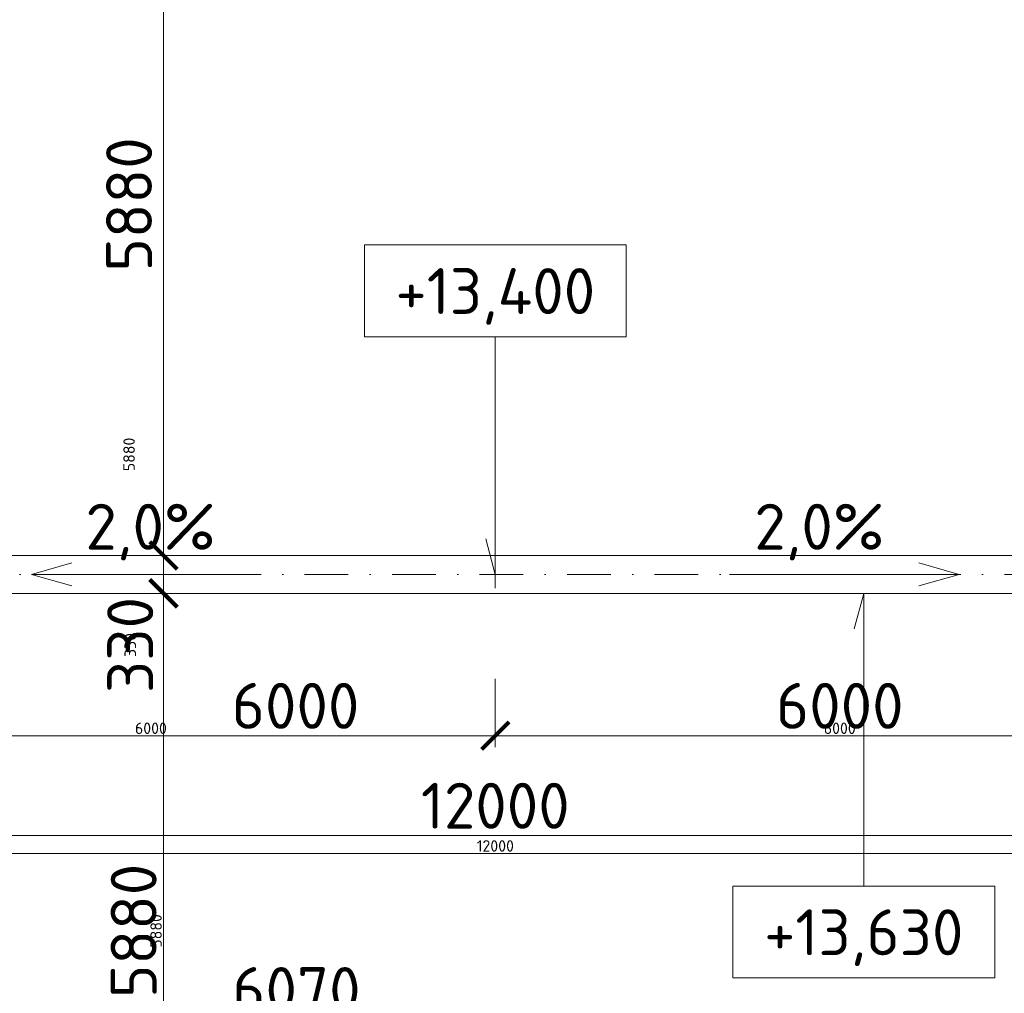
# Model space of a CAD drawing. Header units: millimetres. Extents: x -1695604 to 5289369, y -1488057 to 2187451.
# Tile 111 of 256: x 8157 to 16733, y 191652 to 200131. Entities that reach past the tile are written whole.
import ezdxf
from ezdxf.enums import TextEntityAlignment as Align

# ---------------------------------------------------------------- set-up
doc = ezdxf.new("R2010")
doc.units = ezdxf.units.MM
doc.linetypes.add('CENTERX2', pattern=[101.6, 63.5, -12.7, 12.7, -12.7])
doc.linetypes.add('DASHDOT', pattern=[25.4, 12.7, -6.35, 0, -6.35])
doc.layers.get('Defpoints').update_dxf_attribs({"color": 8})
for name, color, linetype, lineweight in [('A99_N_kce-pohl', 1, 'Continuous', 9), ('A99_N_koty-200', 5, 'Continuous', 5), ('A99_N_koty-200 @ 200', 5, 'Continuous', 5), ('A99_N_koty-200 @ 50 (2)', 5, 'Continuous', 5), ('A99_N_koty-vysk', 160, 'Continuous', 5), ('A99_S_osy', 1, 'CENTERX2', 5)]:
    doc.layers.add(name, color=color, linetype=linetype, lineweight=lineweight)
doc.styles.add('A99_kota', font='isocpeur.ttf', dxfattribs={"height": 2})
doc.styles.add('ad_popis 100', font='isocpeur.ttf', dxfattribs={"height": 200})
doc.dimstyles.new('A99_kota_200 new', dxfattribs={"dimscale": 200, "dimtxt": 2, "dimasz": 1.2, "dimexe": 0.5, "dimexo": 1.5, "dimgap": 0.3, "dimtad": 1, "dimdec": 0, "dimzin": 3, "dimdsep": 46, "dimtxsty": 'A99_kota', "dimblk": 'ARCHTICK', "dimcen": 2.5, "dimazin": 2, "dimtfac": 0.75, "dimtdec": 0, "dimtmove": 2, "dimatfit": 0, "dimfxl": 0, "dimtolj": 1, "dimtzin": 0, "dimlwd": 5, "dimlwe": 5, "dimarcsym": 0})

# ---------------------------------------------------------------- blocks, each defined once
blk = doc.blocks.new('_ArchTick')
at = {"color": 0, "linetype": 'ByBlock', "const_width": 0.15}
blk.add_lwpolyline([(-0.5, -0.5), (0.5, 0.5)], dxfattribs=at)
blk = doc.blocks.new('*D4319')
at = {"layer": 'A99_N_koty-200', "color": 0, "linetype": 'Continuous', "lineweight": 5, "transparency": 16777216}
for p, q in [((5860, 191380), (5860, 191480)), ((11930, 190580), (11930, 191480)), ((5860, 191380), (11930, 191380))]:
    blk.add_line(p, q, dxfattribs=at)
at = {"layer": 'Defpoints', "color": 0, "linetype": 'Continuous', "lineweight": 18, "transparency": 16777216}
for p in [(11930, 191380), (5860, 191175), (11930, 189255)]:
    blk.add_point(p, dxfattribs=at)
at = {"layer": 'A99_N_koty-200', "color": 0, "linetype": 'Continuous', "lineweight": 5, "transparency": 16777216, "xscale": 240, "yscale": 240, "zscale": 240, "rotation": 180}
blk.add_blockref('_ArchTick', (5860, 191380), dxfattribs=at)
at = {"layer": 'A99_N_koty-200', "color": 0, "linetype": 'Continuous', "lineweight": 5, "transparency": 16777216, "xscale": 240, "yscale": 240, "zscale": 240}
blk.add_blockref('_ArchTick', (11930, 191380), dxfattribs=at)
at = {"layer": 'A99_N_koty-200', "color": 0, "linetype": 'Continuous', "transparency": 16777216, "insert": (10567.5, 191680), "char_height": 400, "attachment_point": 5, "style": 'A99_kota'}
blk.add_mtext('\\A1;6070', dxfattribs=at)
blk = doc.blocks.new('*D4320')
at = {"layer": 'A99_N_koty-200', "color": 0, "linetype": 'Continuous', "lineweight": 5, "transparency": 16777216}
for p, q in [((5860, 191175), (5860, 191200)), ((5860, 191175), (11930, 191175)), ((11930, 190975), (11930, 191200))]:
    blk.add_line(p, q, dxfattribs=at)
at = {"layer": 'Defpoints', "color": 0, "linetype": 'Continuous', "lineweight": 18, "transparency": 16777216}
for p in [(5860, 191175), (11930, 191175), (11930, 189255)]:
    blk.add_point(p, dxfattribs=at)
at = {"layer": 'A99_N_koty-200', "color": 0, "linetype": 'Continuous', "lineweight": 5, "transparency": 16777216, "xscale": 60, "yscale": 60, "zscale": 60, "rotation": 180}
blk.add_blockref('_ArchTick', (5860, 191175), dxfattribs=at)
at = {"layer": 'A99_N_koty-200', "color": 0, "linetype": 'Continuous', "lineweight": 5, "transparency": 16777216, "xscale": 60, "yscale": 60, "zscale": 60}
blk.add_blockref('_ArchTick', (11930, 191175), dxfattribs=at)
at = {"layer": 'A99_N_koty-200', "color": 0, "linetype": 'Continuous', "transparency": 16777216, "insert": (8895, 191240), "char_height": 100, "attachment_point": 5, "style": 'A99_kota'}
blk.add_mtext('\\A1;6070', dxfattribs=at)
blk = doc.blocks.new('*D4436')
at = {"layer": 'A99_N_koty-200', "color": 0, "linetype": 'Continuous', "lineweight": 5, "transparency": 16777216}
for p, q in [((10210, 201345), (9310, 201345)), ((9410, 195465), (9410, 201345)), ((9410, 195465), (9310, 195465))]:
    blk.add_line(p, q, dxfattribs=at)
at = {"layer": 'Defpoints', "color": 0, "linetype": 'Continuous', "lineweight": 18, "transparency": 16777216}
for p in [(9410, 201345), (11955, 201345), (9410, 195465)]:
    blk.add_point(p, dxfattribs=at)
at = {"layer": 'A99_N_koty-200', "color": 0, "linetype": 'Continuous', "lineweight": 5, "transparency": 16777216, "xscale": 240, "yscale": 240, "zscale": 240}
for p, rotation in [((9410, 201345), 89.9999999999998), ((9410, 195465), 269.9999999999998)]:
    blk.add_blockref('_ArchTick', p, dxfattribs=dict(at, rotation=rotation))
at = {"layer": 'A99_N_koty-200', "color": 0, "linetype": 'Continuous', "transparency": 16777216, "insert": (9110, 198522.5), "char_height": 400, "attachment_point": 5, "rotation": 90, "style": 'A99_kota'}
blk.add_mtext('\\A1;5880', dxfattribs=at)
blk = doc.blocks.new('*D4437')
at = {"layer": 'A99_N_koty-200', "color": 0, "linetype": 'Continuous', "lineweight": 5, "transparency": 16777216}
for p, q in [((9610, 201345), (9385, 201345)), ((9410, 195465), (9410, 201345)), ((9410, 195465), (9385, 195465))]:
    blk.add_line(p, q, dxfattribs=at)
at = {"layer": 'Defpoints', "color": 0, "linetype": 'Continuous', "lineweight": 18, "transparency": 16777216}
for p in [(9410, 201345), (11955, 201345), (9410, 195465)]:
    blk.add_point(p, dxfattribs=at)
at = {"layer": 'A99_N_koty-200', "color": 0, "linetype": 'Continuous', "lineweight": 5, "transparency": 16777216, "xscale": 60, "yscale": 60, "zscale": 60}
for p, rotation in [((9410, 201345), 89.9999999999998), ((9410, 195465), 269.9999999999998)]:
    blk.add_blockref('_ArchTick', p, dxfattribs=dict(at, rotation=rotation))
at = {"layer": 'A99_N_koty-200', "color": 0, "linetype": 'Continuous', "transparency": 16777216, "insert": (9110, 196345), "char_height": 100, "attachment_point": 5, "rotation": 90, "style": 'A99_kota'}
blk.add_mtext('\\A1;5880', dxfattribs=at)
blk = doc.blocks.new('*D5112')
at = {"layer": 'A99_N_koty-200', "color": 0, "linetype": 'Continuous', "lineweight": 5, "transparency": 16777216}
for p, q in [((6300, 193825), (6300, 192925)), ((18300, 193825), (18300, 192925)), ((6300, 193025), (18300, 193025))]:
    blk.add_line(p, q, dxfattribs=at)
at = {"layer": 'Defpoints', "color": 0, "linetype": 'Continuous', "lineweight": 18, "transparency": 16777216}
for p in [(6300, 195300), (18300, 195300), (18300, 193025)]:
    blk.add_point(p, dxfattribs=at)
at = {"layer": 'A99_N_koty-200', "color": 0, "linetype": 'Continuous', "lineweight": 5, "transparency": 16777216, "xscale": 240, "yscale": 240, "zscale": 240, "rotation": 180}
blk.add_blockref('_ArchTick', (6300, 193025), dxfattribs=at)
at = {"layer": 'A99_N_koty-200', "color": 0, "linetype": 'Continuous', "lineweight": 5, "transparency": 16777216, "xscale": 240, "yscale": 240, "zscale": 240}
blk.add_blockref('_ArchTick', (18300, 193025), dxfattribs=at)
at = {"layer": 'A99_N_koty-200', "color": 0, "linetype": 'Continuous', "transparency": 16777216, "insert": (12300, 193285), "char_height": 400, "attachment_point": 5, "style": 'A99_kota'}
blk.add_mtext('\\A1;12000', dxfattribs=at)
blk = doc.blocks.new('*D5113')
at = {"layer": 'A99_N_koty-200', "color": 0, "linetype": 'Continuous', "lineweight": 5, "transparency": 16777216}
for p, q in [((6300, 193070), (6300, 192845)), ((18300, 193070), (18300, 192845)), ((6300, 192870), (18300, 192870))]:
    blk.add_line(p, q, dxfattribs=at)
at = {"layer": 'Defpoints', "color": 0, "linetype": 'Continuous', "lineweight": 18, "transparency": 16777216}
for p in [(6300, 195300), (18300, 195300), (18300, 192870)]:
    blk.add_point(p, dxfattribs=at)
at = {"layer": 'A99_N_koty-200', "color": 0, "linetype": 'Continuous', "lineweight": 5, "transparency": 16777216, "xscale": 60, "yscale": 60, "zscale": 60, "rotation": 180}
blk.add_blockref('_ArchTick', (6300, 192870), dxfattribs=at)
at = {"layer": 'A99_N_koty-200', "color": 0, "linetype": 'Continuous', "lineweight": 5, "transparency": 16777216, "xscale": 60, "yscale": 60, "zscale": 60}
blk.add_blockref('_ArchTick', (18300, 192870), dxfattribs=at)
at = {"layer": 'A99_N_koty-200', "color": 0, "linetype": 'Continuous', "transparency": 16777216, "insert": (12300, 192935), "char_height": 100, "attachment_point": 5, "style": 'A99_kota'}
blk.add_mtext('\\A1;12000', dxfattribs=at)
blk = doc.blocks.new('*D5115')
at = {"layer": 'A99_N_koty-200', "color": 0, "linetype": 'Continuous', "lineweight": 5, "transparency": 16777216}
for p, q in [((6300, 194390), (6300, 193795)), ((12300, 194390), (12300, 193795)), ((6300, 193895), (12300, 193895))]:
    blk.add_line(p, q, dxfattribs=at)
at = {"layer": 'Defpoints', "color": 0, "linetype": 'Continuous', "lineweight": 18, "transparency": 16777216}
for p in [(6300, 194690), (12300, 194690), (12300, 193895)]:
    blk.add_point(p, dxfattribs=at)
at = {"layer": 'A99_N_koty-200', "color": 0, "linetype": 'Continuous', "lineweight": 5, "transparency": 16777216, "xscale": 240, "yscale": 240, "zscale": 240, "rotation": 180}
blk.add_blockref('_ArchTick', (6300, 193895), dxfattribs=at)
at = {"layer": 'A99_N_koty-200', "color": 0, "linetype": 'Continuous', "lineweight": 5, "transparency": 16777216, "xscale": 240, "yscale": 240, "zscale": 240}
blk.add_blockref('_ArchTick', (12300, 193895), dxfattribs=at)
at = {"layer": 'A99_N_koty-200', "color": 0, "linetype": 'Continuous', "transparency": 16777216, "insert": (10560, 194155), "char_height": 400, "attachment_point": 5, "style": 'A99_kota'}
blk.add_mtext('\\A1;6000', dxfattribs=at)
blk = doc.blocks.new('*D5116')
at = {"layer": 'A99_N_koty-200', "color": 0, "linetype": 'Continuous', "lineweight": 5, "transparency": 16777216}
for p, q in [((6300, 194095), (6300, 193870)), ((12300, 194095), (12300, 193870)), ((6300, 193895), (12300, 193895))]:
    blk.add_line(p, q, dxfattribs=at)
at = {"layer": 'Defpoints', "color": 0, "linetype": 'Continuous', "lineweight": 18, "transparency": 16777216}
for p in [(6300, 194690), (12300, 194690), (12300, 193895)]:
    blk.add_point(p, dxfattribs=at)
at = {"layer": 'A99_N_koty-200', "color": 0, "linetype": 'Continuous', "lineweight": 5, "transparency": 16777216, "xscale": 60, "yscale": 60, "zscale": 60, "rotation": 180}
blk.add_blockref('_ArchTick', (6300, 193895), dxfattribs=at)
at = {"layer": 'A99_N_koty-200', "color": 0, "linetype": 'Continuous', "lineweight": 5, "transparency": 16777216, "xscale": 60, "yscale": 60, "zscale": 60}
blk.add_blockref('_ArchTick', (12300, 193895), dxfattribs=at)
at = {"layer": 'A99_N_koty-200', "color": 0, "linetype": 'Continuous', "transparency": 16777216, "insert": (9300, 193960), "char_height": 100, "attachment_point": 5, "style": 'A99_kota'}
blk.add_mtext('\\A1;6000', dxfattribs=at)
blk = doc.blocks.new('*D5118')
at = {"layer": 'A99_N_koty-200', "color": 0, "linetype": 'Continuous', "lineweight": 5, "transparency": 16777216}
for p, q in [((12300, 194390), (12300, 193795)), ((18300, 194390), (18300, 193795)), ((18300, 193895), (12300, 193895))]:
    blk.add_line(p, q, dxfattribs=at)
at = {"layer": 'Defpoints', "color": 0, "linetype": 'Continuous', "lineweight": 18, "transparency": 16777216}
for p in [(12300, 194690), (18300, 194690), (12300, 193895)]:
    blk.add_point(p, dxfattribs=at)
at = {"layer": 'A99_N_koty-200', "color": 0, "linetype": 'Continuous', "lineweight": 5, "transparency": 16777216, "xscale": 240, "yscale": 240, "zscale": 240, "rotation": 180}
blk.add_blockref('_ArchTick', (12300, 193895), dxfattribs=at)
at = {"layer": 'A99_N_koty-200', "color": 0, "linetype": 'Continuous', "lineweight": 5, "transparency": 16777216, "xscale": 240, "yscale": 240, "zscale": 240}
blk.add_blockref('_ArchTick', (18300, 193895), dxfattribs=at)
at = {"layer": 'A99_N_koty-200', "color": 0, "linetype": 'Continuous', "transparency": 16777216, "insert": (15300, 194155), "char_height": 400, "attachment_point": 5, "style": 'A99_kota'}
blk.add_mtext('\\A1;6000', dxfattribs=at)
blk = doc.blocks.new('*D5119')
at = {"layer": 'A99_N_koty-200', "color": 0, "linetype": 'Continuous', "lineweight": 5, "transparency": 16777216}
for p, q in [((12300, 194095), (12300, 193870)), ((18300, 194095), (18300, 193870)), ((18300, 193895), (12300, 193895))]:
    blk.add_line(p, q, dxfattribs=at)
at = {"layer": 'Defpoints', "color": 0, "linetype": 'Continuous', "lineweight": 18, "transparency": 16777216}
for p in [(12300, 194690), (18300, 194690), (12300, 193895)]:
    blk.add_point(p, dxfattribs=at)
at = {"layer": 'A99_N_koty-200', "color": 0, "linetype": 'Continuous', "lineweight": 5, "transparency": 16777216, "xscale": 60, "yscale": 60, "zscale": 60, "rotation": 180}
blk.add_blockref('_ArchTick', (12300, 193895), dxfattribs=at)
at = {"layer": 'A99_N_koty-200', "color": 0, "linetype": 'Continuous', "lineweight": 5, "transparency": 16777216, "xscale": 60, "yscale": 60, "zscale": 60}
blk.add_blockref('_ArchTick', (18300, 193895), dxfattribs=at)
at = {"layer": 'A99_N_koty-200', "color": 0, "linetype": 'Continuous', "transparency": 16777216, "insert": (15300, 193960), "char_height": 100, "attachment_point": 5, "style": 'A99_kota'}
blk.add_mtext('\\A1;6000', dxfattribs=at)
blk = doc.blocks.new('*U66')
at = {"color": 0, "linetype": 'ByBlock'}
for p, q in [((5.7, -4), (5.7, -14.35)), ((5.7, -14.35), (5.286, -12.805))]:
    blk.add_line(p, q, dxfattribs=at)
blk.add_lwpolyline([(0, -4), (11.4, -4), (11.4, 0), (0, 0)], close=True, dxfattribs=at)
at = {"color": 0, "linetype": 'ByBlock', "style": 'A99_kota'}
for tag, p in [('VYSKA', (5.7, -2.241)), ('VYSKA_POPIS1', (5.7, -6.041)), ('VYSKA_POPIS2', (5.9, -9.541)), ('VYSKA_POPIS3', (5.9, -13.041))]:
    blk.add_attdef(tag, text='', height=2, dxfattribs=at).set_placement(p, align=Align.MIDDLE)
blk = doc.blocks.new('*D5649')
at = {"layer": 'A99_N_koty-200', "color": 0, "linetype": 'Continuous', "lineweight": 5, "transparency": 16777216}
for p, q in [((9410, 195465), (9410, 195705)), ((9410, 195465), (9510, 195465)), ((9410, 195465), (9410, 195135)), ((9410, 195135), (9510, 195135)), ((9410, 195135), (9410, 194895))]:
    blk.add_line(p, q, dxfattribs=at)
at = {"layer": 'Defpoints', "color": 0, "linetype": 'Continuous', "lineweight": 18, "transparency": 16777216}
for p in [(9410, 195465), (9410, 195135), (9410, 195135)]:
    blk.add_point(p, dxfattribs=at)
at = {"layer": 'A99_N_koty-200', "color": 0, "linetype": 'Continuous', "lineweight": 5, "transparency": 16777216, "xscale": 240, "yscale": 240, "zscale": 240}
for p, rotation in [((9410, 195465), 270), ((9410, 195135), 90)]:
    blk.add_blockref('_ArchTick', p, dxfattribs=dict(at, rotation=rotation))
at = {"layer": 'A99_N_koty-200', "color": 0, "linetype": 'Continuous', "transparency": 16777216, "insert": (9120, 194685), "char_height": 400, "attachment_point": 5, "rotation": 90, "style": 'A99_kota'}
blk.add_mtext('\\A1;330', dxfattribs=at)
blk = doc.blocks.new('*D5650')
at = {"layer": 'A99_N_koty-200', "color": 0, "linetype": 'Continuous', "lineweight": 5, "transparency": 16777216}
for p, q in [((9410, 195465), (9410, 195525)), ((9410, 195465), (9435, 195465)), ((9410, 195465), (9410, 195135)), ((9410, 195135), (9435, 195135)), ((9410, 195135), (9410, 195075))]:
    blk.add_line(p, q, dxfattribs=at)
at = {"layer": 'Defpoints', "color": 0, "linetype": 'Continuous', "lineweight": 18, "transparency": 16777216}
for p in [(9410, 195465), (9410, 195135), (9410, 195135)]:
    blk.add_point(p, dxfattribs=at)
at = {"layer": 'A99_N_koty-200', "color": 0, "linetype": 'Continuous', "lineweight": 5, "transparency": 16777216, "xscale": 60, "yscale": 60, "zscale": 60}
for p, rotation in [((9410, 195465), 270), ((9410, 195135), 90)]:
    blk.add_blockref('_ArchTick', p, dxfattribs=dict(at, rotation=rotation))
at = {"layer": 'A99_N_koty-200', "color": 0, "linetype": 'Continuous', "transparency": 16777216, "insert": (9120, 194685), "char_height": 100, "attachment_point": 5, "rotation": 90, "style": 'A99_kota'}
blk.add_mtext('\\A1;330', dxfattribs=at)
blk = doc.blocks.new('*D5652')
at = {"layer": 'A99_N_koty-200', "color": 0, "linetype": 'Continuous', "lineweight": 5, "transparency": 16777216}
for p, q in [((9410, 195135), (9510, 195135)), ((9410, 195135), (9410, 189255)), ((9410, 189255), (9510, 189255))]:
    blk.add_line(p, q, dxfattribs=at)
at = {"layer": 'Defpoints', "color": 0, "linetype": 'Continuous', "lineweight": 18, "transparency": 16777216}
for p in [(9410, 195135), (9410, 189255), (9410, 189255)]:
    blk.add_point(p, dxfattribs=at)
at = {"layer": 'A99_N_koty-200', "color": 0, "linetype": 'Continuous', "lineweight": 5, "transparency": 16777216, "xscale": 240, "yscale": 240, "zscale": 240}
for p, rotation in [((9410, 195135), 90), ((9410, 189255), 270)]:
    blk.add_blockref('_ArchTick', p, dxfattribs=dict(at, rotation=rotation))
at = {"layer": 'A99_N_koty-200', "color": 0, "linetype": 'Continuous', "transparency": 16777216, "insert": (9150, 192195), "char_height": 400, "attachment_point": 5, "rotation": 90, "style": 'A99_kota'}
blk.add_mtext('\\A1;5880', dxfattribs=at)
blk = doc.blocks.new('*D5653')
at = {"layer": 'A99_N_koty-200', "color": 0, "linetype": 'Continuous', "lineweight": 5, "transparency": 16777216}
for p, q in [((9410, 195135), (9435, 195135)), ((9410, 195135), (9410, 189255)), ((9410, 189255), (9435, 189255))]:
    blk.add_line(p, q, dxfattribs=at)
at = {"layer": 'Defpoints', "color": 0, "linetype": 'Continuous', "lineweight": 18, "transparency": 16777216}
for p in [(9410, 195135), (9410, 189255), (9410, 189255)]:
    blk.add_point(p, dxfattribs=at)
at = {"layer": 'A99_N_koty-200', "color": 0, "linetype": 'Continuous', "lineweight": 5, "transparency": 16777216, "xscale": 60, "yscale": 60, "zscale": 60}
for p, rotation in [((9410, 195135), 90), ((9410, 189255), 270)]:
    blk.add_blockref('_ArchTick', p, dxfattribs=dict(at, rotation=rotation))
at = {"layer": 'A99_N_koty-200', "color": 0, "linetype": 'Continuous', "transparency": 16777216, "insert": (9345, 192195), "char_height": 100, "attachment_point": 5, "rotation": 90, "style": 'A99_kota'}
blk.add_mtext('\\A1;5880', dxfattribs=at)
blk = doc.blocks.new('*U460')
at = {"color": 0, "linetype": 'ByBlock'}
for p, q in [((5.7, 12.75), (5.286, 11.205)), ((5.7, 0), (5.7, 12.75))]:
    blk.add_line(p, q, dxfattribs=at)
blk.add_lwpolyline([(0, -4), (11.4, -4), (11.4, 0), (0, 0)], close=True, dxfattribs=at)
at = {"color": 0, "linetype": 'ByBlock', "style": 'A99_kota'}
for tag, p in [('VYSKA', (5.7, -2.241)), ('VYSKA_POPIS1', (5.7, -6.041)), ('VYSKA_POPIS2', (5.9, -9.541)), ('VYSKA_POPIS3', (5.9, -13.041))]:
    blk.add_attdef(tag, text='', height=2, dxfattribs=at).set_placement(p, align=Align.MIDDLE)
blk = doc.blocks.new('*U5893')
at = {"layer": 'A99_N_koty-200 @ 200', "linetype": 'Continuous'}
dim = blk.add_linear_dim(base=(11930, 191380), p1=(5860, 191175), p2=(11930, 189255), dimstyle='A99_kota_200 new', override={"dimscale": 200, "dimtix": 1, "dimtofl": 1, "dimtmove": 2, "dimatfit": 0}, dxfattribs=at)
dim.commit()
dim.dimension.update_dxf_attribs({"geometry": '*D4319', "text_midpoint": (10567.5, 191680), "dimtype": 128})
at = {"layer": 'A99_N_koty-200 @ 50 (2)', "linetype": 'Continuous'}
dim = blk.add_linear_dim(base=(11930, 191175), p1=(5860, 191175), p2=(11930, 189255), dimstyle='A99_kota_200 new', override={"dimscale": 50, "dimtix": 1, "dimtofl": 1, "dimtmove": 2, "dimatfit": 0}, dxfattribs=at)
dim.commit()
dim.dimension.update_dxf_attribs({"geometry": '*D4320', "text_midpoint": (8895, 191240)})
blk = doc.blocks.new('*U5934')
at = {"layer": 'A99_N_koty-200 @ 200', "linetype": 'Continuous'}
dim = blk.add_linear_dim(base=(9410, 201345), p1=(9410, 195465), p2=(11955, 201345), angle=90, dimstyle='A99_kota_200 new', override={"dimscale": 200, "dimtix": 1, "dimtofl": 1, "dimtmove": 2, "dimatfit": 0}, dxfattribs=at)
dim.commit()
dim.dimension.update_dxf_attribs({"geometry": '*D4436', "text_midpoint": (9110, 198522.5), "dimtype": 128})
at = {"layer": 'A99_N_koty-200 @ 50 (2)', "linetype": 'Continuous'}
dim = blk.add_linear_dim(base=(9410, 201345), p1=(9410, 195465), p2=(11955, 201345), angle=90, dimstyle='A99_kota_200 new', override={"dimscale": 50, "dimtix": 1, "dimtofl": 1, "dimtmove": 2, "dimatfit": 0}, dxfattribs=at)
dim.commit()
dim.dimension.update_dxf_attribs({"geometry": '*D4437', "text_midpoint": (9110, 196345), "dimtype": 128})
blk = doc.blocks.new('*U6125')
at = {"layer": 'A99_N_koty-200 @ 200', "linetype": 'Continuous'}
dim = blk.add_linear_dim(base=(18300, 193025), p1=(6300, 195300), p2=(18300, 195300), dimstyle='A99_kota_200 new', override={"dimscale": 200, "dimtix": 1, "dimtofl": 1, "dimtmove": 2, "dimatfit": 0}, dxfattribs=at)
dim.commit()
dim.dimension.update_dxf_attribs({"geometry": '*D5112', "text_midpoint": (12300, 193285)})
at = {"layer": 'A99_N_koty-200 @ 50 (2)', "linetype": 'Continuous'}
dim = blk.add_linear_dim(base=(18300, 192870), p1=(6300, 195300), p2=(18300, 195300), dimstyle='A99_kota_200 new', override={"dimscale": 50, "dimtix": 1, "dimtofl": 1, "dimtmove": 2, "dimatfit": 0}, dxfattribs=at)
dim.commit()
dim.dimension.update_dxf_attribs({"geometry": '*D5113', "text_midpoint": (12300, 192935)})
blk = doc.blocks.new('*U6126')
at = {"layer": 'A99_N_koty-200 @ 200', "linetype": 'Continuous'}
dim = blk.add_linear_dim(base=(12300, 193895), p1=(6300, 194690), p2=(12300, 194690), dimstyle='A99_kota_200 new', override={"dimscale": 200, "dimtix": 1, "dimtofl": 1, "dimtmove": 2, "dimatfit": 0}, dxfattribs=at)
dim.commit()
dim.dimension.update_dxf_attribs({"geometry": '*D5115', "text_midpoint": (10560, 194155), "dimtype": 128})
at = {"layer": 'A99_N_koty-200 @ 50 (2)', "linetype": 'Continuous'}
dim = blk.add_linear_dim(base=(12300, 193895), p1=(6300, 194690), p2=(12300, 194690), dimstyle='A99_kota_200 new', override={"dimscale": 50, "dimtix": 1, "dimtofl": 1, "dimtmove": 2, "dimatfit": 0}, dxfattribs=at)
dim.commit()
dim.dimension.update_dxf_attribs({"geometry": '*D5116', "text_midpoint": (9300, 193960)})
blk = doc.blocks.new('*U6127')
at = {"layer": 'A99_N_koty-200 @ 200', "linetype": 'Continuous'}
dim = blk.add_linear_dim(base=(12300, 193895), p1=(18300, 194690), p2=(12300, 194690), angle=180, dimstyle='A99_kota_200 new', override={"dimscale": 200, "dimtix": 1, "dimtofl": 1, "dimtmove": 2, "dimatfit": 0}, dxfattribs=at)
dim.commit()
dim.dimension.update_dxf_attribs({"geometry": '*D5118', "text_midpoint": (15300, 194155)})
at = {"layer": 'A99_N_koty-200 @ 50 (2)', "linetype": 'Continuous'}
dim = blk.add_linear_dim(base=(12300, 193895), p1=(18300, 194690), p2=(12300, 194690), angle=180, dimstyle='A99_kota_200 new', override={"dimscale": 50, "dimtix": 1, "dimtofl": 1, "dimtmove": 2, "dimatfit": 0}, dxfattribs=at)
dim.commit()
dim.dimension.update_dxf_attribs({"geometry": '*D5119', "text_midpoint": (15300, 193960)})
blk = doc.blocks.new('*U6314')
at = {"layer": 'A99_N_koty-200 @ 200', "linetype": 'Continuous'}
dim = blk.add_linear_dim(base=(9410, 195135), p1=(9410, 195465), p2=(9410, 195135), angle=90, dimstyle='A99_kota_200 new', override={"dimscale": 200, "dimtix": 1, "dimtofl": 1, "dimtmove": 2, "dimatfit": 0}, dxfattribs=at)
dim.commit()
dim.dimension.update_dxf_attribs({"geometry": '*D5649', "text_midpoint": (9120, 194685), "dimtype": 128})
at = {"layer": 'A99_N_koty-200 @ 50 (2)', "linetype": 'Continuous'}
dim = blk.add_linear_dim(base=(9410, 195135), p1=(9410, 195465), p2=(9410, 195135), angle=90, dimstyle='A99_kota_200 new', override={"dimscale": 50, "dimtix": 1, "dimtofl": 1, "dimtmove": 2, "dimatfit": 0}, dxfattribs=at)
dim.commit()
dim.dimension.update_dxf_attribs({"geometry": '*D5650', "text_midpoint": (9120, 194685), "dimtype": 128})
blk = doc.blocks.new('*U6315')
at = {"layer": 'A99_N_koty-200 @ 200', "linetype": 'Continuous'}
dim = blk.add_linear_dim(base=(9410, 189255), p1=(9410, 195135), p2=(9410, 189255), angle=90, dimstyle='A99_kota_200 new', override={"dimscale": 200, "dimtix": 1, "dimtofl": 1, "dimtmove": 2, "dimatfit": 0}, dxfattribs=at)
dim.commit()
dim.dimension.update_dxf_attribs({"geometry": '*D5652', "text_midpoint": (9150, 192195)})
at = {"layer": 'A99_N_koty-200 @ 50 (2)', "linetype": 'Continuous'}
dim = blk.add_linear_dim(base=(9410, 189255), p1=(9410, 195135), p2=(9410, 189255), angle=90, dimstyle='A99_kota_200 new', override={"dimscale": 50, "dimtix": 1, "dimtofl": 1, "dimtmove": 2, "dimatfit": 0}, dxfattribs=at)
dim.commit()
dim.dimension.update_dxf_attribs({"geometry": '*D5653', "text_midpoint": (9345, 192195)})

msp = doc.modelspace()

# ---------------------------------------------------------------- linework, layer by layer
at = {"layer": 'A99_N_kce-pohl', "color": 1, "linetype": 'Continuous', "ltscale": 25}
msp.add_lwpolyline([(150690, 195135), (150690, 195465), (6000, 195465), (6000, 195135)], close=True, dxfattribs=at)
at = {"layer": 'A99_N_kce-pohl', "linetype": 'Continuous', "lineweight": 5}
msp.add_lwpolyline([(12300, 195180), (12300, 195420)], dxfattribs=at)
at = {"layer": 'A99_N_koty-vysk'}
for points in [[(8260, 195300), (8610, 195400)], [(16340, 195300), (15990, 195400)], [(8260, 195300), (10260, 195300)], [(8260, 195300), (8610, 195200)], [(16340, 195300), (14340, 195300)], [(16340, 195300), (15990, 195200)]]:
    msp.add_lwpolyline(points, dxfattribs=at)
at = {"layer": 'A99_S_osy', "linetype": 'DASHDOT', "lineweight": 5, "ltscale": 30}
msp.add_lwpolyline([(176395, 195300), (4375, 195300)], dxfattribs=at)

# ---------------------------------------------------------------- block references
at = {"layer": 'A99_N_koty-200', "color": 3, "linetype": 'Continuous', "lineweight": 18}
for name in ['*U5934', '*U6314', '*U6125', '*U6315', '*U6126', '*U6127', '*U5893']:
    msp.add_blockref(name, (0, 0), dxfattribs=at)
at = {"layer": 'A99_N_koty-vysk', "xscale": 200, "yscale": 200, "zscale": 200}
for name, p, values in [('*U66', (11160, 198170), {'VYSKA': '+13,400'}), ('*U460', (14369.3, 192585), {'VYSKA': '+13,630'})]:
    msp.add_blockref(name, p, dxfattribs=at).add_auto_attribs(values)

# ---------------------------------------------------------------- texts
at = {"layer": 'A99_N_koty-vysk', "char_height": 400, "style": 'ad_popis 100'}
for insert, attachment_point in [((8730, 195915), 1), ((15687, 195915), 3)]:
    msp.add_mtext_dynamic_manual_height_columns('2,0%', width=673.852, gutter_width=2000, heights=[0], dxfattribs=dict(at, insert=insert, attachment_point=attachment_point))

doc.saveas('drawing.dxf')
